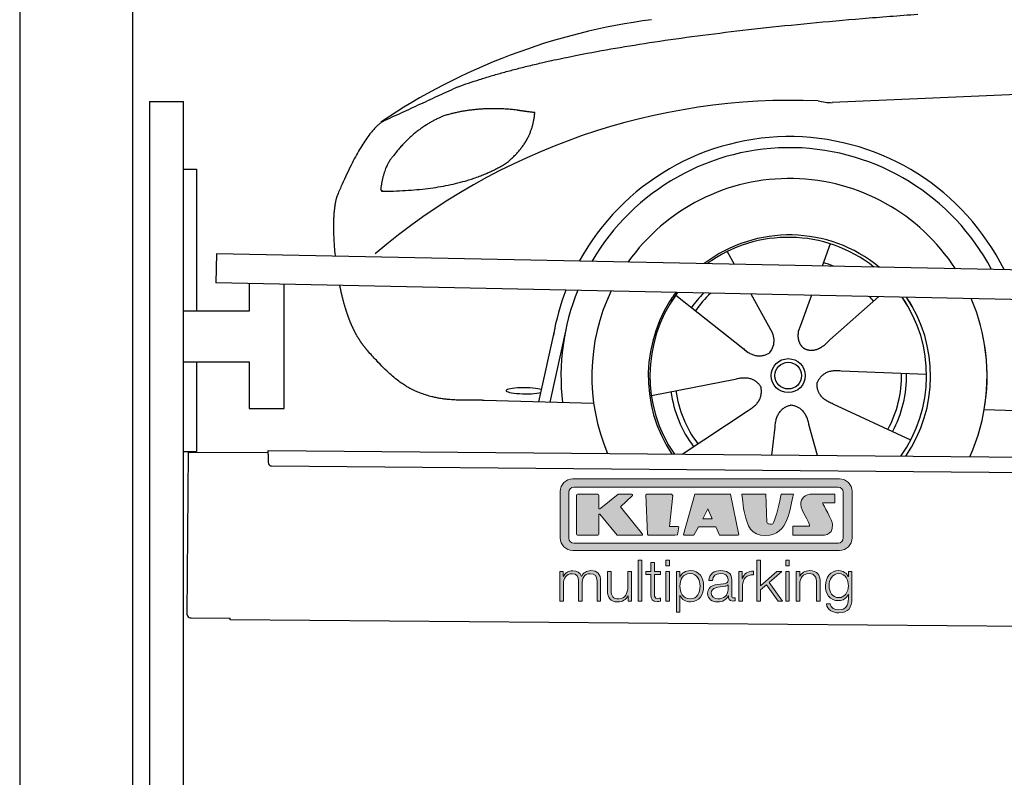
# Model space of a CAD drawing. Header units: millimetres. Extents: x -411 to 6777, y 0 to 6777.
# Tile 2 of 6: x 0 to 1744, y 4065 to 5407. Entities that reach past the tile are written whole.
import ezdxf

# ---------------------------------------------------------------- set-up
doc = ezdxf.new("R2010")
doc.units = ezdxf.units.MM
for name, color, linetype, lineweight in [('car', 10, 'Continuous', 25), ('Gebäude', 7, 'Continuous', 25), ('Logo', 7, 'Continuous', 25), ('Plattform', 7, 'Continuous', 25), ('Ständer hinten', 7, 'Continuous', 25)]:
    doc.layers.add(name, color=color, linetype=linetype, lineweight=lineweight)

# ---------------------------------------------------------------- blocks, each defined once
blk = doc.blocks.new('Car')
at = {"layer": 'car'}
for p, q in [((1389.1, 5022.9), (1375.2, 4983.4)), ((1207, 5007.6), (1219.7, 4985.1)), ((1116.7, 4929.5), (1236.2, 4836.6)), ((1249.3, 4932.9), (1287.8, 4864.6)), ((1357, 4931.6), (1338.1, 4877.7)), ((1476.2, 4930.2), (1390.1, 4852.7)), ((876.1, 4738.2), (903.4, 4869.2)), ((923, 4868.9), (895.7, 4737.9)), ((1198.8, 4865.7), (1245.4, 4829.5)), ((1338.1, 4877.7), (1334.3, 4867.3)), ((1562.2, 4792.7), (1410.8, 4797.7)), ((1075.1, 4751.5), (1223.4, 4781.8)), ((973.1, 4736.5), (778.9, 4740)), ((1130.5, 4647.7), (1246.7, 4726.5)), ((1535, 4676.5), (1397.2, 4739.2)), ((1664.8, 4731.7), (3713.7, 4697)), ((1289.2, 4647.8), (1294.8, 4697.4)), ((1370.4, 4647.8), (1354.6, 4702.5))]:
    blk.add_line(p, q, dxfattribs=at)
for radius in [30.1, 23.6]:
    blk.add_circle((1317.2, 4788.7), radius, dxfattribs=at)
for centre, radius, start, end in [((1226.2, 4305.6), 1122.3, 98.0395, 124.4377), ((1330.9, 4135.2), 1141.2, 88.2487, 130.916), ((1392.2, 5390.2), 117.4, 256.9855, 269.1884), ((1319.3, 4787.9), 424.2, 26.9197, 151.8432), ((1319.3, 4787.9), 404.6, 28.3768, 150.3862), ((1319.3, 4787.9), 350, 33.4585, 145.3045), ((1319.3, 4787.9), 250, 51.0494, 127.7135), ((1317.2, 4788.7), 245, 52.2371, 126.5259), ((1317.2, 4788.7), 209.6, 68.0621, 73.3995), ((1319.3, 4787.9), 424.2, 159.4632, 170.7471), ((1319.3, 4787.9), 404.6, 158.4572, 187.1619), ((1319.3, 4787.9), 350, 155.0104, 203.6179), ((1319.3, 4787.9), 350, 155.0104, 157.8717), ((1319.3, 4787.9), 250, 144.1237, 214.1037), ((1319.3, 4787.9), 250, 144.1237, 148.496), ((1317.2, 4788.7), 245, 143.5289, 148.0172), ((1317.2, 4788.7), 245, 144.9266, 215.1376), ((1317.2, 4788.7), 209.6, 136.2024, 145.3995), ((1317.2, 4788.7), 200.6, 133.7482, 145.5463), ((1317.2, 4788.7), 200.6, 41.6402, 44.9032), ((1317.2, 4788.7), 245, 30.7457, 35.1225), ((1317.2, 4788.7), 245, 324.9119, 35.1225), ((1319.3, 4787.9), 250, 30.267, 34.5277), ((1319.3, 4787.9), 250, 325.9458, 34.5277), ((1319.3, 4787.9), 350, 350.7505, 23.641), ((1319.3, 4787.9), 350, 336.4317, 11.924), ((1317.2, 4788.7), 200.6, 332.1152, 1.5463), ((1317.2, 4788.7), 209.6, 332.262, 1.3995), ((1317.2, 4788.7), 200.6, 188.1152, 217.5463), ((1317.2, 4788.7), 209.6, 188.262, 217.3995)]:
    blk.add_arc(centre, radius, start, end, dxfattribs=at)
blk.add_ellipse((851.5, 4757.6), major_axis=(33.6, 0), ratio=0.157274, start_param=0.513473, end_param=5.704241, dxfattribs=at)
for points, degree in [([(728.1, 5295), (963.9, 5383.8), (1540.5, 5431)], 2), ([(4699.2, 5387), (3822.5, 5407.3), (1390.5, 5272.9)], 2), ([(728.1, 5295), (594.5, 5231.9)], 1), ([(831.4, 5254.7), (763.8, 5261.8), (704.6, 5243.8)], 2), ([(815.1, 5161.1), (860.8, 5198.5), (864.1, 5250.4)], 2), ([(864.1, 5250.4), (846.3, 5252.3), (831.4, 5254.7)], 2), ([(594.5, 5231.9), (560, 5208.8), (516, 5101.3)], 2), ([(704.6, 5243.8), (652.5, 5222.6), (614.9, 5172.3)], 2), ([(614.9, 5172.3), (596.8, 5152.3), (592.4, 5111)], 2), ([(593.7, 5108.7), (738.4, 5110.6), (815.1, 5161.1)], 2), ([(592.4, 5111), (595.8, 5110.8), (593.7, 5108.7)], 2), ([(516, 5101.3), (509.7, 5085.4), (507.9, 5056.9), (509.2, 5024.5), (512.9, 4992.7)], 4), ([(1236.2, 4836.6), (1259.7, 4814.9), (1282.9, 4828.4)], 2), ([(1410.8, 4797.7), (1379.1, 4801.4), (1368.3, 4776.8)], 2), ([(1223.4, 4781.8), (1254.1, 4790.8), (1268.9, 4768.4)], 2), ([(1246.7, 4726.5), (1274.6, 4742.1), (1268.9, 4768.4)], 2), ([(1397.2, 4739.2), (1367.1, 4750), (1368.3, 4776.8)], 2), ([(1294.8, 4697.4), (1295.7, 4729.4), (1321.6, 4736.5)], 2), ([(1354.6, 4702.5), (1348.4, 4733.8), (1321.6, 4736.5)], 2)]:
    blk.add_open_spline(points, degree=degree, dxfattribs=at)
for points, degree, knots in [([(521.1, 4941.4), (522, 4937.2), (522.9, 4933), (523.9, 4928.9), (524.9, 4924.8), (528.6, 4910), (532.7, 4896.4), (537.2, 4884), (542.1, 4872.7)], 4, [0.4914944, 0.4914944, 0.4914944, 0.4914944, 0.4914944, 0.5422469, 0.5422469, 0.5422469, 0.5422469, 0.728655, 0.728655, 0.728655, 0.728655, 0.728655]), ([(541.8, 4873.4), (543.2, 4870.2), (544.6, 4867.1), (546.1, 4864.1), (547.6, 4861.3), (553.3, 4850.2), (559.3, 4840.9), (565.7, 4833), (572.2, 4825.6)], 4, [0.7288005, 0.7288005, 0.7288005, 0.7288005, 0.7288005, 0.7843928, 0.7843928, 0.7843928, 0.7843928, 1, 1, 1, 1, 1]), ([(1287.8, 4864.6), (1289.5, 4860.5), (1290.5, 4856.6), (1290.9, 4852.7), (1291.6, 4844.1), (1289, 4836), (1282.9, 4828.4)], 3, [0.2167758, 0.2167758, 0.2167758, 0.2167758, 0.4600873, 0.4600873, 0.4600873, 1, 1, 1, 1]), ([(1334.3, 4867.3), (1333.8, 4864.2), (1333.6, 4861.2), (1333.6, 4858.2), (1334, 4855.4), (1334.8, 4849.7), (1336.9, 4844.3), (1340.5, 4839.8), (1345.4, 4836.8)], 4, [0.3191838, 0.3191838, 0.3191838, 0.3191838, 0.3191838, 0.5438253, 0.5438253, 0.5438253, 0.5438253, 1, 1, 1, 1, 1]), ([(1390.1, 4852.7), (1390.1, 4852.7), (1390.1, 4852.7), (1390.1, 4852.7), (1390.1, 4852.7), (1381.1, 4842.8), (1370.5, 4832.8), (1356.2, 4830.3), (1345.4, 4836.8)], 4, [-0.000003, -0.000003, -0.000003, -0.000003, -0.000003, 0, 0, 0, 0, 1, 1, 1, 1, 1]), ([(778.9, 4740), (754.2, 4740.4), (698.6, 4736.3), (662.4, 4749.9), (618.5, 4774.6), (572.2, 4825.6)], 4, [0, 0, 0, 0, 0, 0.597866, 1, 1, 1, 1, 1])]:
    blk.add_open_spline(points, degree=degree, knots=knots, dxfattribs=at)
blk = doc.blocks.new('KLAUS')
at = {"layer": 'Logo'}
h = blk.add_hatch(color=8, dxfattribs=at)
h.dxf.hatch_style = 2
edge = h.paths.add_edge_path()
edge.add_spline(control_points=[(3.6, 29.09), (2.88, 29.09), (2.3, 28.51), (2.3, 27.8), (2.3, 27.8), (2.3, 16.11), (2.3, 16.11), (2.3, 15.39), (2.88, 14.81), (3.6, 14.81), (3.6, 14.81), (71.16, 14.81), (71.16, 14.81), (71.88, 14.81), (72.46, 15.39), (72.46, 16.11), (72.46, 16.11), (72.46, 27.8), (72.46, 27.8), (72.46, 28.51), (71.88, 29.09), (71.16, 29.09), (71.16, 29.09), (3.6, 29.09), (3.6, 29.09), (3.6, 29.09), (3.6, 29.09), (3.6, 29.09)], knot_values=[0, 0, 0, 0, 1, 1, 1, 2, 2, 2, 3, 3, 3, 4, 4, 4, 5, 5, 5, 6, 6, 6, 7, 7, 7, 8, 8, 8, 9, 9, 9, 9], degree=3, periodic=0)
edge = h.paths.add_edge_path()
edge.add_spline(control_points=[(3.35, 31.23), (3.35, 31.23), (71.47, 31.23), (71.47, 31.23), (73.26, 31.23), (74.71, 29.77), (74.71, 27.99), (74.71, 27.99), (74.71, 16.17), (74.71, 16.17), (74.71, 14.38), (73.26, 12.93), (71.47, 12.93), (71.47, 12.93), (3.35, 12.93), (3.35, 12.93), (1.56, 12.93), (0.11, 14.38), (0.11, 16.17), (0.11, 16.17), (0.11, 27.99), (0.11, 27.99), (0.11, 29.77), (1.56, 31.23), (3.35, 31.23), (3.35, 31.23), (3.35, 31.23), (3.35, 31.23)], knot_values=[0, 0, 0, 0, 1, 1, 1, 2, 2, 2, 3, 3, 3, 4, 4, 4, 5, 5, 5, 6, 6, 6, 7, 7, 7, 8, 8, 8, 9, 9, 9, 9], degree=3, periodic=0)
h = blk.add_hatch(color=8, dxfattribs=at)
h.dxf.hatch_style = 2
edge = h.paths.add_edge_path()
edge.add_spline(control_points=[(4.5, 27.33), (4.5, 27.33), (9.7, 27.33), (9.7, 27.33), (9.84, 27.33), (9.96, 27.22), (9.96, 27.08), (9.96, 27.08), (9.96, 23.69), (9.96, 23.69), (9.96, 23.69), (9.94, 23.64), (10.04, 23.59), (10.14, 23.53), (10.2, 23.57), (10.2, 23.57), (10.2, 23.57), (10.51, 23.75), (10.51, 23.75), (10.51, 23.75), (14.94, 27.33), (14.94, 27.33), (14.94, 27.33), (18.41, 27.33), (18.41, 27.33), (18.41, 27.33), (18.49, 27.33), (18.56, 27.2), (18.65, 27.04), (18.53, 26.91), (18.53, 26.91), (18.53, 26.91), (15.49, 24.11), (15.49, 24.11), (15.49, 24.11), (21.14, 17.06), (21.14, 17.06), (21.14, 17.06), (21.13, 16.91), (21.13, 16.91), (21.08, 16.84), (20.99, 16.82), (20.99, 16.82), (20.99, 16.82), (14.7, 16.82), (14.7, 16.82), (14.7, 16.82), (10.26, 22.17), (10.26, 22.17), (10.26, 22.17), (10.19, 22.24), (10.08, 22.21), (9.97, 22.18), (9.96, 22.11), (9.96, 22.11), (9.96, 22.11), (9.96, 17.08), (9.96, 17.08), (9.96, 16.94), (9.84, 16.82), (9.7, 16.82), (9.7, 16.82), (4.5, 16.82), (4.5, 16.82), (4.36, 16.82), (4.25, 16.94), (4.25, 17.08), (4.25, 17.08), (4.25, 27.08), (4.25, 27.08), (4.25, 27.22), (4.36, 27.33), (4.5, 27.33), (4.5, 27.33), (4.5, 27.33), (4.5, 27.33)], knot_values=[0, 0, 0, 0, 1, 1, 1, 2, 2, 2, 3, 3, 3, 4, 4, 4, 5, 5, 5, 6, 6, 6, 7, 7, 7, 8, 8, 8, 9, 9, 9, 10, 10, 10, 11, 11, 11, 12, 12, 12, 13, 13, 13, 14, 14, 14, 15, 15, 15, 16, 16, 16, 17, 17, 17, 18, 18, 18, 19, 19, 19, 20, 20, 20, 21, 21, 21, 22, 22, 22, 23, 23, 23, 24, 24, 24, 25, 25, 25, 25], degree=3, periodic=0)
h = blk.add_hatch(color=8, dxfattribs=at)
h.dxf.hatch_style = 2
h.paths.add_polyline_path([(22.42, 17.06), (21.97, 27.15), (22.24, 27.33), (28.55, 27.33), (28.86, 26.97), (28.01, 19.08), (30.26, 19.07), (30.44, 18.95), (30.08, 16.95), (29.49, 16.82), (22.6, 16.82)])
h = blk.add_hatch(color=8, dxfattribs=at)
h.paths.add_polyline_path([(36.52, 21.01), (38.93, 21.01), (37.87, 23.57)])
h.paths.add_polyline_path([(34.52, 27.33), (43.65, 27.33), (45.76, 16.94), (45.57, 16.82), (40.83, 16.82), (39.89, 18.95), (35.42, 18.95), (34.27, 16.82), (31.78, 16.82), (31.66, 17)])
h = blk.add_hatch(color=8, dxfattribs=at)
h.dxf.hatch_style = 2
edge = h.paths.add_edge_path()
edge.add_spline(control_points=[(52.69, 27.32), (52.69, 27.32), (52.88, 20.14), (52.88, 20.14), (53.01, 19.89), (53.2, 19.77), (53.43, 19.71), (53.91, 19.59), (54.43, 19.57), (54.64, 20.03), (55.23, 21.34), (56.27, 25.45), (56.6, 27.33), (56.6, 27.33), (59.77, 27.33), (59.77, 27.33), (58.77, 23.9), (58.56, 16.82), (52.63, 16.76), (48.72, 16.72), (48.01, 19.35), (47.27, 22.24), (46.89, 23.68), (46.54, 27.33), (46.54, 27.33), (46.54, 27.33), (52.69, 27.32), (52.69, 27.32), (52.69, 27.32), (52.69, 27.32), (52.69, 27.32)], knot_values=[0, 0, 0, 0, 1, 1, 1, 2, 2, 2, 3, 3, 3, 4, 4, 4, 5, 5, 5, 6, 6, 6, 7, 7, 7, 8, 8, 8, 9, 9, 9, 10, 10, 10, 10], degree=3, periodic=0)
h = blk.add_hatch(color=8, dxfattribs=at)
h.dxf.hatch_style = 2
edge = h.paths.add_edge_path()
edge.add_spline(control_points=[(64.46, 27.33), (64.46, 27.33), (70.31, 27.33), (70.31, 27.33), (70.31, 26.52), (70.31, 26.02), (70.31, 25.12), (70.31, 25.12), (67.3, 25.12), (67.3, 25.12), (67.24, 25.04), (67.25, 25.11), (67.25, 24.91), (67.25, 24.88), (69.73, 20.38), (69.73, 19.57), (69.73, 16.4), (67.22, 16.81), (65.9, 16.82), (65.9, 16.82), (59.59, 16.82), (59.59, 16.82), (59.59, 17.76), (59.59, 18.23), (59.59, 19.14), (59.59, 19.14), (63.75, 19.14), (63.75, 19.14), (63.82, 19.22), (63.81, 19.11), (63.81, 19.31), (63.81, 20.32), (61.58, 23.06), (61.58, 24.63), (61.58, 26.33), (62.83, 27.34), (64.46, 27.33), (64.46, 27.33), (64.46, 27.33), (64.46, 27.33)], knot_values=[0, 0, 0, 0, 1, 1, 1, 2, 2, 2, 3, 3, 3, 4, 4, 4, 5, 5, 5, 6, 6, 6, 7, 7, 7, 8, 8, 8, 9, 9, 9, 10, 10, 10, 11, 11, 11, 12, 12, 12, 13, 13, 13, 13], degree=3, periodic=0)
h = blk.add_hatch(color=30, dxfattribs=at)
h.dxf.hatch_style = 2
h.paths.add_polyline_path([(20.07, 0), (20.99, 0), (20.99, 10.45), (20.07, 10.45)])
h = blk.add_hatch(color=30, dxfattribs=at)
h.paths.add_polyline_path([(27.1, 0), (28.03, 0), (28.03, 7.55), (27.1, 7.55)])
h.paths.add_polyline_path([(27.1, 8.98), (28.03, 8.98), (28.03, 10.45), (27.1, 10.45)])
h = blk.add_hatch(color=30, dxfattribs=at)
h.dxf.hatch_style = 2
h.paths.add_polyline_path([(50.4, 0), (51.32, 0), (51.32, 2.87), (52.82, 4.11), (55.8, 0), (56.96, 0), (53.52, 4.76), (56.74, 7.55), (55.51, 7.55), (51.32, 3.89), (51.32, 10.45), (50.4, 10.45)])
h = blk.add_hatch(color=30, dxfattribs=at)
h.paths.add_polyline_path([(57.74, 0), (58.66, 0), (58.66, 7.55), (57.74, 7.55)])
h.paths.add_polyline_path([(57.74, 8.98), (58.66, 8.98), (58.66, 10.45), (57.74, 10.45)])
h = blk.add_hatch(color=30, dxfattribs=at)
h.dxf.hatch_style = 2
edge = h.paths.add_edge_path()
edge.add_spline(control_points=[(0, 0), (0, 0), (0.92, 0), (0.92, 0), (0.92, 0), (0.92, 4.22), (0.92, 4.22), (0.94, 5.8), (1.58, 7), (3.18, 7), (4.35, 7), (4.77, 6.15), (4.76, 5.12), (4.76, 5.12), (4.76, 0), (4.76, 0), (4.76, 0), (5.68, 0), (5.68, 0), (5.68, 0), (5.68, 4.27), (5.68, 4.27), (5.68, 5.68), (6.14, 7), (7.73, 7), (9.05, 7), (9.52, 6.32), (9.52, 5.08), (9.52, 5.08), (9.52, 0), (9.52, 0), (9.52, 0), (10.44, 0), (10.44, 0), (10.44, 0), (10.44, 5.12), (10.44, 5.12), (10.44, 6.91), (9.59, 7.77), (7.94, 7.77), (6.94, 7.77), (5.99, 7.29), (5.54, 6.3), (5.26, 7.29), (4.36, 7.77), (3.37, 7.77), (2.17, 7.77), (1.38, 7.19), (0.89, 6.28), (0.89, 6.28), (0.85, 6.28), (0.85, 6.28), (0.85, 6.28), (0.85, 7.55), (0.85, 7.55), (0.85, 7.55), (0, 7.55), (0, 7.55), (0, 7.55), (0, 0), (0, 0), (0, 0), (0, 0), (0, 0)], knot_values=[0, 0, 0, 0, 1, 1, 1, 2, 2, 2, 3, 3, 3, 4, 4, 4, 5, 5, 5, 6, 6, 6, 7, 7, 7, 8, 8, 8, 9, 9, 9, 10, 10, 10, 11, 11, 11, 12, 12, 12, 13, 13, 13, 14, 14, 14, 15, 15, 15, 16, 16, 16, 17, 17, 17, 18, 18, 18, 19, 19, 19, 20, 20, 20, 21, 21, 21, 21], degree=3, periodic=0)
h = blk.add_hatch(color=30, dxfattribs=at)
h.dxf.hatch_style = 2
edge = h.paths.add_edge_path()
edge.add_spline(control_points=[(18.31, 7.55), (18.31, 7.55), (17.39, 7.55), (17.39, 7.55), (17.39, 7.55), (17.39, 3.59), (17.39, 3.59), (17.39, 2.05), (16.7, 0.56), (15.12, 0.56), (13.66, 0.56), (13.15, 1.27), (13.1, 2.64), (13.1, 2.64), (13.1, 7.55), (13.1, 7.55), (13.1, 7.55), (12.18, 7.55), (12.18, 7.55), (12.18, 7.55), (12.18, 2.65), (12.18, 2.65), (12.18, 0.89), (12.93, -0.22), (14.83, -0.22), (15.96, -0.22), (16.95, 0.35), (17.44, 1.36), (17.44, 1.36), (17.47, 1.36), (17.47, 1.36), (17.47, 1.36), (17.47, 0), (17.47, 0), (17.47, 0), (18.31, 0), (18.31, 0), (18.31, 0), (18.31, 7.55), (18.31, 7.55), (18.31, 7.55), (18.31, 7.55), (18.31, 7.55)], knot_values=[0, 0, 0, 0, 1, 1, 1, 2, 2, 2, 3, 3, 3, 4, 4, 4, 5, 5, 5, 6, 6, 6, 7, 7, 7, 8, 8, 8, 9, 9, 9, 10, 10, 10, 11, 11, 11, 12, 12, 12, 13, 13, 13, 14, 14, 14, 14], degree=3, periodic=0)
h = blk.add_hatch(color=30, dxfattribs=at)
h.dxf.hatch_style = 2
edge = h.paths.add_edge_path()
edge.add_spline(control_points=[(24.22, 9.82), (24.22, 9.82), (23.3, 9.82), (23.3, 9.82), (23.3, 9.82), (23.3, 7.55), (23.3, 7.55), (23.3, 7.55), (21.98, 7.55), (21.98, 7.55), (21.98, 7.55), (21.98, 6.78), (21.98, 6.78), (21.98, 6.78), (23.3, 6.78), (23.3, 6.78), (23.3, 6.78), (23.3, 1.61), (23.3, 1.61), (23.28, 0.32), (23.71, -0.09), (24.94, -0.09), (25.22, -0.09), (25.48, -0.06), (25.76, -0.06), (25.76, -0.06), (25.76, 0.73), (25.76, 0.73), (25.5, 0.7), (25.23, 0.69), (24.97, 0.69), (24.31, 0.73), (24.22, 1.08), (24.22, 1.68), (24.22, 1.68), (24.22, 6.78), (24.22, 6.78), (24.22, 6.78), (25.76, 6.78), (25.76, 6.78), (25.76, 6.78), (25.76, 7.55), (25.76, 7.55), (25.76, 7.55), (24.22, 7.55), (24.22, 7.55), (24.22, 7.55), (24.22, 9.82), (24.22, 9.82), (24.22, 9.82), (24.22, 9.82), (24.22, 9.82)], knot_values=[0, 0, 0, 0, 1, 1, 1, 2, 2, 2, 3, 3, 3, 4, 4, 4, 5, 5, 5, 6, 6, 6, 7, 7, 7, 8, 8, 8, 9, 9, 9, 10, 10, 10, 11, 11, 11, 12, 12, 12, 13, 13, 13, 14, 14, 14, 15, 15, 15, 16, 16, 16, 17, 17, 17, 17], degree=3, periodic=0)
h = blk.add_hatch(color=30, dxfattribs=at)
edge = h.paths.add_edge_path()
edge.add_spline(control_points=[(35.84, 3.78), (35.84, 2.21), (35.12, 0.56), (33.37, 0.56), (31.4, 0.56), (30.72, 2.21), (30.72, 3.78), (30.72, 5.49), (31.33, 7), (33.37, 7), (35.12, 7), (35.84, 5.34), (35.84, 3.78), (35.84, 3.78), (35.84, 3.78), (35.84, 3.78)], knot_values=[0, 0, 0, 0, 1, 1, 1, 2, 2, 2, 3, 3, 3, 4, 4, 4, 5, 5, 5, 5], degree=3, periodic=0)
edge = h.paths.add_edge_path()
edge.add_spline(control_points=[(29.79, -2.8), (29.79, -2.8), (30.72, -2.8), (30.72, -2.8), (30.72, -2.8), (30.72, 1.43), (30.72, 1.43), (30.72, 1.43), (30.74, 1.43), (30.74, 1.43), (31.14, 0.35), (32.24, -0.22), (33.37, -0.22), (35.66, -0.22), (36.76, 1.64), (36.76, 3.78), (36.76, 5.91), (35.66, 7.77), (33.37, 7.77), (32.15, 7.77), (31.1, 7.14), (30.67, 6.12), (30.67, 6.12), (30.64, 6.12), (30.64, 6.12), (30.64, 6.12), (30.64, 7.55), (30.64, 7.55), (30.64, 7.55), (29.79, 7.55), (29.79, 7.55), (29.79, 7.55), (29.79, -2.8), (29.79, -2.8), (29.79, -2.8), (29.79, -2.8), (29.79, -2.8)], knot_values=[0, 0, 0, 0, 1, 1, 1, 2, 2, 2, 3, 3, 3, 4, 4, 4, 5, 5, 5, 6, 6, 6, 7, 7, 7, 8, 8, 8, 9, 9, 9, 10, 10, 10, 11, 11, 11, 12, 12, 12, 12], degree=3, periodic=0)
h = blk.add_hatch(color=30, dxfattribs=at)
edge = h.paths.add_edge_path()
edge.add_spline(control_points=[(43.03, 2.93), (43.04, 1.45), (41.8, 0.56), (40.39, 0.56), (39.53, 0.56), (38.71, 1.13), (38.71, 2.05), (38.71, 3.53), (40.66, 3.51), (42.22, 3.79), (42.47, 3.84), (42.88, 3.91), (43, 4.13), (43, 4.13), (43.03, 4.13), (43.03, 4.13), (43.03, 4.13), (43.03, 2.93), (43.03, 2.93), (43.03, 2.93), (43.03, 2.93), (43.03, 2.93)], knot_values=[0, 0, 0, 0, 1, 1, 1, 2, 2, 2, 3, 3, 3, 4, 4, 4, 5, 5, 5, 6, 6, 6, 7, 7, 7, 7], degree=3, periodic=0)
edge = h.paths.add_edge_path()
edge.add_spline(control_points=[(39.03, 5.24), (39.06, 6.47), (39.91, 7), (41.05, 7), (42.14, 7), (43.03, 6.69), (43.03, 5.45), (43.03, 4.61), (42.6, 4.51), (41.84, 4.42), (39.85, 4.19), (37.79, 4.11), (37.79, 1.99), (37.79, 0.47), (38.93, -0.22), (40.32, -0.22), (41.77, -0.22), (42.43, 0.34), (43.07, 1.32), (43.07, 1.32), (43.1, 1.32), (43.1, 1.32), (43.1, 0.53), (43.25, 0), (44.19, 0), (44.43, 0), (44.58, 0.01), (44.79, 0.06), (44.79, 0.06), (44.79, 0.83), (44.79, 0.83), (44.71, 0.81), (44.6, 0.78), (44.49, 0.78), (44.13, 0.78), (43.95, 0.98), (43.95, 1.33), (43.95, 1.33), (43.95, 5.34), (43.95, 5.34), (43.95, 7.36), (42.5, 7.77), (41.17, 7.77), (39.44, 7.77), (38.2, 7.01), (38.11, 5.24), (38.11, 5.24), (39.03, 5.24), (39.03, 5.24), (39.03, 5.24), (39.03, 5.24), (39.03, 5.24)], knot_values=[0, 0, 0, 0, 1, 1, 1, 2, 2, 2, 3, 3, 3, 4, 4, 4, 5, 5, 5, 6, 6, 6, 7, 7, 7, 8, 8, 8, 9, 9, 9, 10, 10, 10, 11, 11, 11, 12, 12, 12, 13, 13, 13, 14, 14, 14, 15, 15, 15, 16, 16, 16, 17, 17, 17, 17], degree=3, periodic=0)
h = blk.add_hatch(color=30, dxfattribs=at)
h.dxf.hatch_style = 2
edge = h.paths.add_edge_path()
edge.add_spline(control_points=[(45.79, 0), (45.79, 0), (46.71, 0), (46.71, 0), (46.71, 0), (46.71, 4.03), (46.71, 4.03), (46.71, 5.59), (47.85, 6.82), (49.52, 6.73), (49.52, 6.73), (49.52, 7.66), (49.52, 7.66), (48.16, 7.72), (47.14, 7), (46.67, 5.78), (46.67, 5.78), (46.64, 5.78), (46.64, 5.78), (46.64, 5.78), (46.64, 7.55), (46.64, 7.55), (46.64, 7.55), (45.79, 7.55), (45.79, 7.55), (45.79, 7.55), (45.79, 0), (45.79, 0), (45.79, 0), (45.79, 0), (45.79, 0)], knot_values=[0, 0, 0, 0, 1, 1, 1, 2, 2, 2, 3, 3, 3, 4, 4, 4, 5, 5, 5, 6, 6, 6, 7, 7, 7, 8, 8, 8, 9, 9, 9, 10, 10, 10, 10], degree=3, periodic=0)
h = blk.add_hatch(color=30, dxfattribs=at)
h.dxf.hatch_style = 2
edge = h.paths.add_edge_path()
edge.add_spline(control_points=[(60.41, 0), (60.41, 0), (61.33, 0), (61.33, 0), (61.33, 0), (61.33, 4.41), (61.33, 4.41), (61.36, 5.89), (62.24, 7), (63.7, 7), (65.2, 7), (65.62, 6.02), (65.62, 4.71), (65.62, 4.71), (65.62, 0), (65.62, 0), (65.62, 0), (66.54, 0), (66.54, 0), (66.54, 0), (66.54, 4.86), (66.54, 4.86), (66.54, 6.66), (65.9, 7.77), (63.78, 7.77), (62.71, 7.77), (61.7, 7.16), (61.36, 6.25), (61.36, 6.25), (61.33, 6.25), (61.33, 6.25), (61.33, 6.25), (61.33, 7.55), (61.33, 7.55), (61.33, 7.55), (60.41, 7.55), (60.41, 7.55), (60.41, 7.55), (60.41, 0), (60.41, 0), (60.41, 0), (60.41, 0), (60.41, 0)], knot_values=[0, 0, 0, 0, 1, 1, 1, 2, 2, 2, 3, 3, 3, 4, 4, 4, 5, 5, 5, 6, 6, 6, 7, 7, 7, 8, 8, 8, 9, 9, 9, 10, 10, 10, 11, 11, 11, 12, 12, 12, 13, 13, 13, 14, 14, 14, 14], degree=3, periodic=0)
h = blk.add_hatch(color=30, dxfattribs=at)
edge = h.paths.add_edge_path()
edge.add_spline(control_points=[(71.32, 0.86), (69.62, 0.86), (68.83, 2.34), (68.83, 3.86), (68.83, 5.43), (69.56, 7), (71.32, 7), (73.06, 7), (73.75, 5.34), (73.75, 3.86), (73.75, 2.33), (72.91, 0.86), (71.32, 0.86), (71.32, 0.86), (71.32, 0.86), (71.32, 0.86)], knot_values=[0, 0, 0, 0, 1, 1, 1, 2, 2, 2, 3, 3, 3, 4, 4, 4, 5, 5, 5, 5], degree=3, periodic=0)
edge = h.paths.add_edge_path()
edge.add_spline(control_points=[(74.67, 7.55), (74.67, 7.55), (73.75, 7.55), (73.75, 7.55), (73.75, 7.55), (73.75, 6.25), (73.75, 6.25), (73.75, 6.25), (73.72, 6.25), (73.72, 6.25), (73.35, 7.09), (72.41, 7.77), (71.32, 7.77), (69.13, 7.77), (67.9, 6.05), (67.9, 3.97), (67.9, 1.82), (68.9, 0.09), (71.32, 0.09), (72.4, 0.09), (73.29, 0.72), (73.72, 1.64), (73.72, 1.64), (73.75, 1.64), (73.75, 1.64), (73.75, 1.64), (73.75, 0.61), (73.75, 0.61), (73.75, -1.23), (73.01, -2.24), (71.32, -2.24), (70.29, -2.24), (69.31, -1.85), (69.1, -0.73), (69.1, -0.73), (68.18, -0.73), (68.18, -0.73), (68.31, -2.34), (69.81, -3.02), (71.32, -3.02), (73.79, -3.02), (74.65, -1.64), (74.67, 0.61), (74.67, 0.61), (74.67, 7.55), (74.67, 7.55), (74.67, 7.55), (74.67, 7.55), (74.67, 7.55)], knot_values=[0, 0, 0, 0, 1, 1, 1, 2, 2, 2, 3, 3, 3, 4, 4, 4, 5, 5, 5, 6, 6, 6, 7, 7, 7, 8, 8, 8, 9, 9, 9, 10, 10, 10, 11, 11, 11, 12, 12, 12, 13, 13, 13, 14, 14, 14, 15, 15, 15, 16, 16, 16, 16], degree=3, periodic=0)
at = {"layer": 'Logo', "lineweight": 0}
for points in [[(22.42, 17.06), (21.97, 27.15), (22.24, 27.33), (28.55, 27.33), (28.86, 26.97), (28.01, 19.08), (30.26, 19.07), (30.44, 18.95), (30.08, 16.95), (29.49, 16.82), (22.6, 16.82), (22.42, 17.06), (22.42, 17.06)], [(34.52, 27.33), (43.65, 27.33), (45.76, 16.94), (45.57, 16.82), (40.83, 16.82), (39.89, 18.95), (35.42, 18.95), (34.27, 16.82), (31.78, 16.82), (31.66, 17), (34.52, 27.33), (34.52, 27.33)], [(36.52, 21.01), (38.93, 21.01), (37.87, 23.57), (36.52, 21.01), (36.52, 21.01)], [(20.07, 0), (20.99, 0), (20.99, 10.45), (20.07, 10.45), (20.07, 0), (20.07, 0)], [(27.1, 8.98), (28.03, 8.98), (28.03, 10.45), (27.1, 10.45), (27.1, 8.98), (27.1, 8.98)], [(50.4, 0), (51.32, 0), (51.32, 2.87), (52.82, 4.11), (55.8, 0), (56.96, 0), (53.52, 4.76), (56.74, 7.55), (55.51, 7.55), (51.32, 3.89), (51.32, 10.45), (50.4, 10.45), (50.4, 0), (50.4, 0)], [(57.74, 8.98), (58.66, 8.98), (58.66, 10.45), (57.74, 10.45), (57.74, 8.98), (57.74, 8.98)], [(27.1, 0), (28.03, 0), (28.03, 7.55), (27.1, 7.55), (27.1, 0), (27.1, 0)], [(57.74, 0), (58.66, 0), (58.66, 7.55), (57.74, 7.55), (57.74, 0), (57.74, 0)]]:
    blk.add_lwpolyline(points, dxfattribs=at)
for points, knots in [([(3.35, 31.23), (3.35, 31.23), (71.47, 31.23), (71.47, 31.23), (73.26, 31.23), (74.71, 29.77), (74.71, 27.99), (74.71, 27.99), (74.71, 16.17), (74.71, 16.17), (74.71, 14.38), (73.26, 12.93), (71.47, 12.93), (71.47, 12.93), (3.35, 12.93), (3.35, 12.93), (1.56, 12.93), (0.11, 14.38), (0.11, 16.17), (0.11, 16.17), (0.11, 27.99), (0.11, 27.99), (0.11, 29.77), (1.56, 31.23), (3.35, 31.23), (3.35, 31.23), (3.35, 31.23), (3.35, 31.23)], [0, 0, 0, 0, 1, 1, 1, 2, 2, 2, 3, 3, 3, 4, 4, 4, 5, 5, 5, 6, 6, 6, 7, 7, 7, 8, 8, 8, 9, 9, 9, 9]), ([(3.6, 29.09), (2.88, 29.09), (2.3, 28.51), (2.3, 27.8), (2.3, 27.8), (2.3, 16.11), (2.3, 16.11), (2.3, 15.39), (2.88, 14.81), (3.6, 14.81), (3.6, 14.81), (71.16, 14.81), (71.16, 14.81), (71.88, 14.81), (72.46, 15.39), (72.46, 16.11), (72.46, 16.11), (72.46, 27.8), (72.46, 27.8), (72.46, 28.51), (71.88, 29.09), (71.16, 29.09), (71.16, 29.09), (3.6, 29.09), (3.6, 29.09), (3.6, 29.09), (3.6, 29.09), (3.6, 29.09)], [0, 0, 0, 0, 1, 1, 1, 2, 2, 2, 3, 3, 3, 4, 4, 4, 5, 5, 5, 6, 6, 6, 7, 7, 7, 8, 8, 8, 9, 9, 9, 9]), ([(4.5, 27.33), (4.5, 27.33), (9.7, 27.33), (9.7, 27.33), (9.84, 27.33), (9.96, 27.22), (9.96, 27.08), (9.96, 27.08), (9.96, 23.69), (9.96, 23.69), (9.96, 23.69), (9.94, 23.64), (10.04, 23.59), (10.14, 23.53), (10.2, 23.57), (10.2, 23.57), (10.2, 23.57), (10.51, 23.75), (10.51, 23.75), (10.51, 23.75), (14.94, 27.33), (14.94, 27.33), (14.94, 27.33), (18.41, 27.33), (18.41, 27.33), (18.41, 27.33), (18.49, 27.33), (18.56, 27.2), (18.65, 27.04), (18.53, 26.91), (18.53, 26.91), (18.53, 26.91), (15.49, 24.11), (15.49, 24.11), (15.49, 24.11), (21.14, 17.06), (21.14, 17.06), (21.14, 17.06), (21.13, 16.91), (21.13, 16.91), (21.08, 16.84), (20.99, 16.82), (20.99, 16.82), (20.99, 16.82), (14.7, 16.82), (14.7, 16.82), (14.7, 16.82), (10.26, 22.17), (10.26, 22.17), (10.26, 22.17), (10.19, 22.24), (10.08, 22.21), (9.97, 22.18), (9.96, 22.11), (9.96, 22.11), (9.96, 22.11), (9.96, 17.08), (9.96, 17.08), (9.96, 16.94), (9.84, 16.82), (9.7, 16.82), (9.7, 16.82), (4.5, 16.82), (4.5, 16.82), (4.36, 16.82), (4.25, 16.94), (4.25, 17.08), (4.25, 17.08), (4.25, 27.08), (4.25, 27.08), (4.25, 27.22), (4.36, 27.33), (4.5, 27.33), (4.5, 27.33), (4.5, 27.33), (4.5, 27.33)], [0, 0, 0, 0, 1, 1, 1, 2, 2, 2, 3, 3, 3, 4, 4, 4, 5, 5, 5, 6, 6, 6, 7, 7, 7, 8, 8, 8, 9, 9, 9, 10, 10, 10, 11, 11, 11, 12, 12, 12, 13, 13, 13, 14, 14, 14, 15, 15, 15, 16, 16, 16, 17, 17, 17, 18, 18, 18, 19, 19, 19, 20, 20, 20, 21, 21, 21, 22, 22, 22, 23, 23, 23, 24, 24, 24, 25, 25, 25, 25]), ([(52.69, 27.32), (52.69, 27.32), (52.88, 20.14), (52.88, 20.14), (53.01, 19.89), (53.2, 19.77), (53.43, 19.71), (53.91, 19.59), (54.43, 19.57), (54.64, 20.03), (55.23, 21.34), (56.27, 25.45), (56.6, 27.33), (56.6, 27.33), (59.77, 27.33), (59.77, 27.33), (58.77, 23.9), (58.56, 16.82), (52.63, 16.76), (48.72, 16.72), (48.01, 19.35), (47.27, 22.24), (46.89, 23.68), (46.54, 27.33), (46.54, 27.33), (46.54, 27.33), (52.69, 27.32), (52.69, 27.32), (52.69, 27.32), (52.69, 27.32), (52.69, 27.32)], [0, 0, 0, 0, 1, 1, 1, 2, 2, 2, 3, 3, 3, 4, 4, 4, 5, 5, 5, 6, 6, 6, 7, 7, 7, 8, 8, 8, 9, 9, 9, 10, 10, 10, 10]), ([(64.46, 27.33), (64.46, 27.33), (70.31, 27.33), (70.31, 27.33), (70.31, 26.52), (70.31, 26.02), (70.31, 25.12), (70.31, 25.12), (67.3, 25.12), (67.3, 25.12), (67.24, 25.04), (67.25, 25.11), (67.25, 24.91), (67.25, 24.88), (69.73, 20.38), (69.73, 19.57), (69.73, 16.4), (67.22, 16.81), (65.9, 16.82), (65.9, 16.82), (59.59, 16.82), (59.59, 16.82), (59.59, 17.76), (59.59, 18.23), (59.59, 19.14), (59.59, 19.14), (63.75, 19.14), (63.75, 19.14), (63.82, 19.22), (63.81, 19.11), (63.81, 19.31), (63.81, 20.32), (61.58, 23.06), (61.58, 24.63), (61.58, 26.33), (62.83, 27.34), (64.46, 27.33), (64.46, 27.33), (64.46, 27.33), (64.46, 27.33)], [0, 0, 0, 0, 1, 1, 1, 2, 2, 2, 3, 3, 3, 4, 4, 4, 5, 5, 5, 6, 6, 6, 7, 7, 7, 8, 8, 8, 9, 9, 9, 10, 10, 10, 11, 11, 11, 12, 12, 12, 13, 13, 13, 13]), ([(0, 0), (0, 0), (0.92, 0), (0.92, 0), (0.92, 0), (0.92, 4.22), (0.92, 4.22), (0.94, 5.8), (1.58, 7), (3.18, 7), (4.35, 7), (4.77, 6.15), (4.76, 5.12), (4.76, 5.12), (4.76, 0), (4.76, 0), (4.76, 0), (5.68, 0), (5.68, 0), (5.68, 0), (5.68, 4.27), (5.68, 4.27), (5.68, 5.68), (6.14, 7), (7.73, 7), (9.05, 7), (9.52, 6.32), (9.52, 5.08), (9.52, 5.08), (9.52, 0), (9.52, 0), (9.52, 0), (10.44, 0), (10.44, 0), (10.44, 0), (10.44, 5.12), (10.44, 5.12), (10.44, 6.91), (9.59, 7.77), (7.94, 7.77), (6.94, 7.77), (5.99, 7.29), (5.54, 6.3), (5.26, 7.29), (4.36, 7.77), (3.37, 7.77), (2.17, 7.77), (1.38, 7.19), (0.89, 6.28), (0.89, 6.28), (0.85, 6.28), (0.85, 6.28), (0.85, 6.28), (0.85, 7.55), (0.85, 7.55), (0.85, 7.55), (0, 7.55), (0, 7.55), (0, 7.55), (0, 0), (0, 0), (0, 0), (0, 0), (0, 0)], [0, 0, 0, 0, 1, 1, 1, 2, 2, 2, 3, 3, 3, 4, 4, 4, 5, 5, 5, 6, 6, 6, 7, 7, 7, 8, 8, 8, 9, 9, 9, 10, 10, 10, 11, 11, 11, 12, 12, 12, 13, 13, 13, 14, 14, 14, 15, 15, 15, 16, 16, 16, 17, 17, 17, 18, 18, 18, 19, 19, 19, 20, 20, 20, 21, 21, 21, 21]), ([(18.31, 7.55), (18.31, 7.55), (17.39, 7.55), (17.39, 7.55), (17.39, 7.55), (17.39, 3.59), (17.39, 3.59), (17.39, 2.05), (16.7, 0.56), (15.12, 0.56), (13.66, 0.56), (13.15, 1.27), (13.1, 2.64), (13.1, 2.64), (13.1, 7.55), (13.1, 7.55), (13.1, 7.55), (12.18, 7.55), (12.18, 7.55), (12.18, 7.55), (12.18, 2.65), (12.18, 2.65), (12.18, 0.89), (12.93, -0.22), (14.83, -0.22), (15.96, -0.22), (16.95, 0.35), (17.44, 1.36), (17.44, 1.36), (17.47, 1.36), (17.47, 1.36), (17.47, 1.36), (17.47, 0), (17.47, 0), (17.47, 0), (18.31, 0), (18.31, 0), (18.31, 0), (18.31, 7.55), (18.31, 7.55), (18.31, 7.55), (18.31, 7.55), (18.31, 7.55)], [0, 0, 0, 0, 1, 1, 1, 2, 2, 2, 3, 3, 3, 4, 4, 4, 5, 5, 5, 6, 6, 6, 7, 7, 7, 8, 8, 8, 9, 9, 9, 10, 10, 10, 11, 11, 11, 12, 12, 12, 13, 13, 13, 14, 14, 14, 14]), ([(24.22, 9.82), (24.22, 9.82), (23.3, 9.82), (23.3, 9.82), (23.3, 9.82), (23.3, 7.55), (23.3, 7.55), (23.3, 7.55), (21.98, 7.55), (21.98, 7.55), (21.98, 7.55), (21.98, 6.78), (21.98, 6.78), (21.98, 6.78), (23.3, 6.78), (23.3, 6.78), (23.3, 6.78), (23.3, 1.61), (23.3, 1.61), (23.28, 0.32), (23.71, -0.09), (24.94, -0.09), (25.22, -0.09), (25.48, -0.06), (25.76, -0.06), (25.76, -0.06), (25.76, 0.73), (25.76, 0.73), (25.5, 0.7), (25.23, 0.69), (24.97, 0.69), (24.31, 0.73), (24.22, 1.08), (24.22, 1.68), (24.22, 1.68), (24.22, 6.78), (24.22, 6.78), (24.22, 6.78), (25.76, 6.78), (25.76, 6.78), (25.76, 6.78), (25.76, 7.55), (25.76, 7.55), (25.76, 7.55), (24.22, 7.55), (24.22, 7.55), (24.22, 7.55), (24.22, 9.82), (24.22, 9.82), (24.22, 9.82), (24.22, 9.82), (24.22, 9.82)], [0, 0, 0, 0, 1, 1, 1, 2, 2, 2, 3, 3, 3, 4, 4, 4, 5, 5, 5, 6, 6, 6, 7, 7, 7, 8, 8, 8, 9, 9, 9, 10, 10, 10, 11, 11, 11, 12, 12, 12, 13, 13, 13, 14, 14, 14, 15, 15, 15, 16, 16, 16, 17, 17, 17, 17]), ([(29.79, -2.8), (29.79, -2.8), (30.72, -2.8), (30.72, -2.8), (30.72, -2.8), (30.72, 1.43), (30.72, 1.43), (30.72, 1.43), (30.74, 1.43), (30.74, 1.43), (31.14, 0.35), (32.24, -0.22), (33.37, -0.22), (35.66, -0.22), (36.76, 1.64), (36.76, 3.78), (36.76, 5.91), (35.66, 7.77), (33.37, 7.77), (32.15, 7.77), (31.1, 7.14), (30.67, 6.12), (30.67, 6.12), (30.64, 6.12), (30.64, 6.12), (30.64, 6.12), (30.64, 7.55), (30.64, 7.55), (30.64, 7.55), (29.79, 7.55), (29.79, 7.55), (29.79, 7.55), (29.79, -2.8), (29.79, -2.8), (29.79, -2.8), (29.79, -2.8), (29.79, -2.8)], [0, 0, 0, 0, 1, 1, 1, 2, 2, 2, 3, 3, 3, 4, 4, 4, 5, 5, 5, 6, 6, 6, 7, 7, 7, 8, 8, 8, 9, 9, 9, 10, 10, 10, 11, 11, 11, 12, 12, 12, 12]), ([(39.03, 5.24), (39.06, 6.47), (39.91, 7), (41.05, 7), (42.14, 7), (43.03, 6.69), (43.03, 5.45), (43.03, 4.61), (42.6, 4.51), (41.84, 4.42), (39.85, 4.19), (37.79, 4.11), (37.79, 1.99), (37.79, 0.47), (38.93, -0.22), (40.32, -0.22), (41.77, -0.22), (42.43, 0.34), (43.07, 1.32), (43.07, 1.32), (43.1, 1.32), (43.1, 1.32), (43.1, 0.53), (43.25, 0), (44.19, 0), (44.43, 0), (44.58, 0.01), (44.79, 0.06), (44.79, 0.06), (44.79, 0.83), (44.79, 0.83), (44.71, 0.81), (44.6, 0.78), (44.49, 0.78), (44.13, 0.78), (43.95, 0.98), (43.95, 1.33), (43.95, 1.33), (43.95, 5.34), (43.95, 5.34), (43.95, 7.36), (42.5, 7.77), (41.17, 7.77), (39.44, 7.77), (38.2, 7.01), (38.11, 5.24), (38.11, 5.24), (39.03, 5.24), (39.03, 5.24), (39.03, 5.24), (39.03, 5.24), (39.03, 5.24)], [0, 0, 0, 0, 1, 1, 1, 2, 2, 2, 3, 3, 3, 4, 4, 4, 5, 5, 5, 6, 6, 6, 7, 7, 7, 8, 8, 8, 9, 9, 9, 10, 10, 10, 11, 11, 11, 12, 12, 12, 13, 13, 13, 14, 14, 14, 15, 15, 15, 16, 16, 16, 17, 17, 17, 17]), ([(45.79, 0), (45.79, 0), (46.71, 0), (46.71, 0), (46.71, 0), (46.71, 4.03), (46.71, 4.03), (46.71, 5.59), (47.85, 6.82), (49.52, 6.73), (49.52, 6.73), (49.52, 7.66), (49.52, 7.66), (48.16, 7.72), (47.14, 7), (46.67, 5.78), (46.67, 5.78), (46.64, 5.78), (46.64, 5.78), (46.64, 5.78), (46.64, 7.55), (46.64, 7.55), (46.64, 7.55), (45.79, 7.55), (45.79, 7.55), (45.79, 7.55), (45.79, 0), (45.79, 0), (45.79, 0), (45.79, 0), (45.79, 0)], [0, 0, 0, 0, 1, 1, 1, 2, 2, 2, 3, 3, 3, 4, 4, 4, 5, 5, 5, 6, 6, 6, 7, 7, 7, 8, 8, 8, 9, 9, 9, 10, 10, 10, 10]), ([(60.41, 0), (60.41, 0), (61.33, 0), (61.33, 0), (61.33, 0), (61.33, 4.41), (61.33, 4.41), (61.36, 5.89), (62.24, 7), (63.7, 7), (65.2, 7), (65.62, 6.02), (65.62, 4.71), (65.62, 4.71), (65.62, 0), (65.62, 0), (65.62, 0), (66.54, 0), (66.54, 0), (66.54, 0), (66.54, 4.86), (66.54, 4.86), (66.54, 6.66), (65.9, 7.77), (63.78, 7.77), (62.71, 7.77), (61.7, 7.16), (61.36, 6.25), (61.36, 6.25), (61.33, 6.25), (61.33, 6.25), (61.33, 6.25), (61.33, 7.55), (61.33, 7.55), (61.33, 7.55), (60.41, 7.55), (60.41, 7.55), (60.41, 7.55), (60.41, 0), (60.41, 0), (60.41, 0), (60.41, 0), (60.41, 0)], [0, 0, 0, 0, 1, 1, 1, 2, 2, 2, 3, 3, 3, 4, 4, 4, 5, 5, 5, 6, 6, 6, 7, 7, 7, 8, 8, 8, 9, 9, 9, 10, 10, 10, 11, 11, 11, 12, 12, 12, 13, 13, 13, 14, 14, 14, 14]), ([(74.67, 7.55), (74.67, 7.55), (73.75, 7.55), (73.75, 7.55), (73.75, 7.55), (73.75, 6.25), (73.75, 6.25), (73.75, 6.25), (73.72, 6.25), (73.72, 6.25), (73.35, 7.09), (72.41, 7.77), (71.32, 7.77), (69.13, 7.77), (67.9, 6.05), (67.9, 3.97), (67.9, 1.82), (68.9, 0.09), (71.32, 0.09), (72.4, 0.09), (73.29, 0.72), (73.72, 1.64), (73.72, 1.64), (73.75, 1.64), (73.75, 1.64), (73.75, 1.64), (73.75, 0.61), (73.75, 0.61), (73.75, -1.23), (73.01, -2.24), (71.32, -2.24), (70.29, -2.24), (69.31, -1.85), (69.1, -0.73), (69.1, -0.73), (68.18, -0.73), (68.18, -0.73), (68.31, -2.34), (69.81, -3.02), (71.32, -3.02), (73.79, -3.02), (74.65, -1.64), (74.67, 0.61), (74.67, 0.61), (74.67, 7.55), (74.67, 7.55), (74.67, 7.55), (74.67, 7.55), (74.67, 7.55)], [0, 0, 0, 0, 1, 1, 1, 2, 2, 2, 3, 3, 3, 4, 4, 4, 5, 5, 5, 6, 6, 6, 7, 7, 7, 8, 8, 8, 9, 9, 9, 10, 10, 10, 11, 11, 11, 12, 12, 12, 13, 13, 13, 14, 14, 14, 15, 15, 15, 16, 16, 16, 16]), ([(35.84, 3.78), (35.84, 2.21), (35.12, 0.56), (33.37, 0.56), (31.4, 0.56), (30.72, 2.21), (30.72, 3.78), (30.72, 5.49), (31.33, 7), (33.37, 7), (35.12, 7), (35.84, 5.34), (35.84, 3.78), (35.84, 3.78), (35.84, 3.78), (35.84, 3.78)], [0, 0, 0, 0, 1, 1, 1, 2, 2, 2, 3, 3, 3, 4, 4, 4, 5, 5, 5, 5]), ([(71.32, 0.86), (69.62, 0.86), (68.83, 2.34), (68.83, 3.86), (68.83, 5.43), (69.56, 7), (71.32, 7), (73.06, 7), (73.75, 5.34), (73.75, 3.86), (73.75, 2.33), (72.91, 0.86), (71.32, 0.86), (71.32, 0.86), (71.32, 0.86), (71.32, 0.86)], [0, 0, 0, 0, 1, 1, 1, 2, 2, 2, 3, 3, 3, 4, 4, 4, 5, 5, 5, 5]), ([(43.03, 2.93), (43.04, 1.45), (41.8, 0.56), (40.39, 0.56), (39.53, 0.56), (38.71, 1.13), (38.71, 2.05), (38.71, 3.53), (40.66, 3.51), (42.22, 3.79), (42.47, 3.84), (42.88, 3.91), (43, 4.13), (43, 4.13), (43.03, 4.13), (43.03, 4.13), (43.03, 4.13), (43.03, 2.93), (43.03, 2.93), (43.03, 2.93), (43.03, 2.93), (43.03, 2.93)], [0, 0, 0, 0, 1, 1, 1, 2, 2, 2, 3, 3, 3, 4, 4, 4, 5, 5, 5, 6, 6, 6, 7, 7, 7, 7])]:
    blk.add_open_spline(points, degree=3, knots=knots, dxfattribs=at)
blk = doc.blocks.new('Plattform OG 6200 550')
at = {"layer": 'Plattform'}
for p, q in [((348.5, 4992), (347.5, 4941.1)), ((5482.3, 4889.6), (348.5, 4992)), ((5481.2, 4833.6), (347.5, 4941)), ((406.3, 4939.8), (406.3, 4890.8)), ((468.3, 4718.3), (468.3, 4938.5)), ((406.3, 4890.8), (289.9, 4890.7)), ((289.9, 4800.8), (406.3, 4800.8)), ((406.3, 4800.8), (406.3, 4718.3)), ((406.3, 4718.3), (463.3, 4718.3)), ((463.3, 4718.3), (468.3, 4718.3)), ((296.3, 4352.8), (298.8, 4640.8)), ((298.8, 4640.8), (440.2, 4640.6)), ((440.2, 4637.6), (440.2, 4643.6)), ((440.2, 4643.6), (5395, 4600.4)), ((440.2, 4637.6), (440.1, 4622.6)), ((446, 4616.5), (5394.8, 4573.4)), ((302.2, 4347.8), (303.5, 4347.8)), ((302.2, 4347.8), (372.7, 4347.2)), ((372.6, 4344.2), (372.7, 4347.2)), ((5437.5, 4300), (372.6, 4344.2))]:
    blk.add_line(p, q, dxfattribs=at)
for centre, start in [((446.1, 4622.5), 179.5), ((302.2, 4353.8), 189.0941)]:
    blk.add_arc(centre, 6, start, 269.5, dxfattribs=at)
at = {"layer": 'Plattform', "xscale": 6.929133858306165, "yscale": 6.929133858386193, "zscale": 6.929133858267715, "rotation": 0.011070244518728}
blk.add_blockref('KLAUS', (956.4, 4377.2), dxfattribs=at)
blk = doc.blocks.new('Ständer hinten')
at = {"layer": 'Ständer hinten'}
for p, q in [((229.9, 5262), (229.9, 2248.6)), ((229.9, 5262), (289.9, 5262)), ((289.9, 2250), (289.9, 5262)), ((289.9, 5142), (312.9, 5142)), ((312.9, 5142), (313, 4890.7)), ((313, 4800.8), (313, 4642)), ((290, 4642), (313, 4642))]:
    blk.add_line(p, q, dxfattribs=at)
blk = doc.blocks.new('Gebäude_375_GT205')
at = {"layer": 'Gebäude'}
blk.add_line((0, 6200.8), (0, 0), dxfattribs=at)
blk.add_lwpolyline([(200, 6000.9), (200, 200), (200, 200)], dxfattribs=at)

msp = doc.modelspace()

# ---------------------------------------------------------------- block references
at = {"layer": 'car', "rotation": 359.4752422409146}
msp.add_blockref('Car', (0, 0), dxfattribs=at)
at = {"layer": 'Gebäude'}
msp.add_blockref('Gebäude_375_GT205', (0, 0), dxfattribs=at)
at = {"layer": 'Plattform'}
msp.add_blockref('Plattform OG 6200 550', (0, 0), dxfattribs=at)
at = {"layer": 'Ständer hinten'}
msp.add_blockref('Ständer hinten', (0, 0), dxfattribs=at)

doc.saveas('drawing.dxf')
